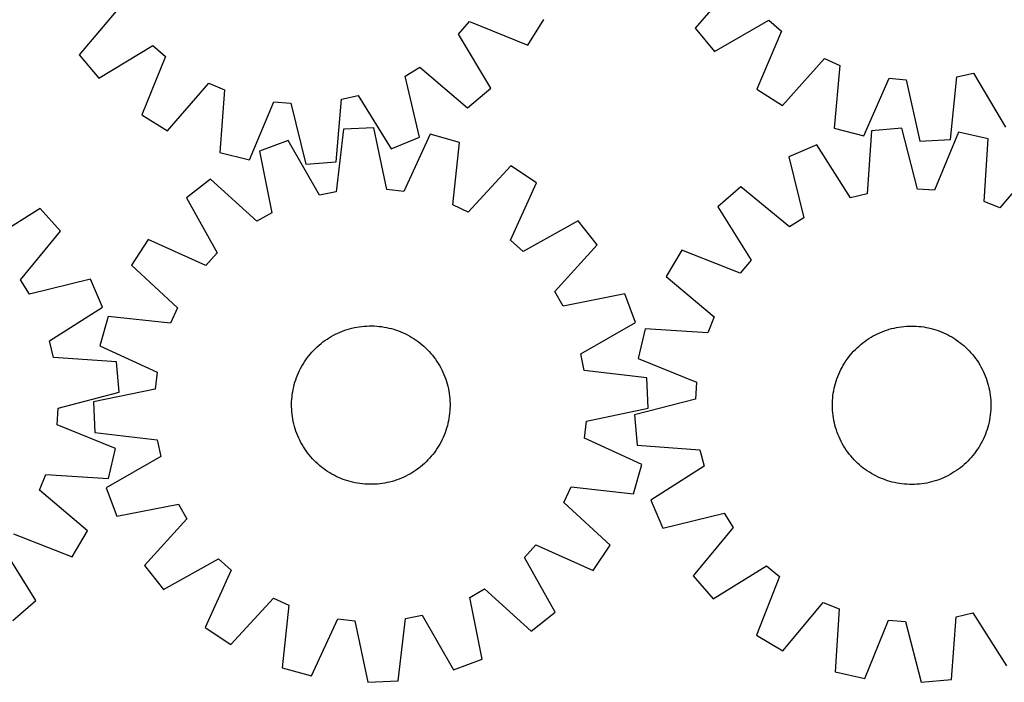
# Model space of a CAD drawing. Header units: millimetres. Extents: x 7 to 1493, y 7 to 2993.
# Tile 9 of 14: x 548 to 1045, y 2116 to 2451. Entities that reach past the tile are written whole.
import ezdxf

# ---------------------------------------------------------------- set-up
doc = ezdxf.new("R2010")
doc.units = ezdxf.units.MM
doc.layers.add('CUT', color=7, linetype='CONTINUOUS', true_color=0x000000)

msp = doc.modelspace()

# ---------------------------------------------------------------- linework, layer by layer
at = {"layer": 'CUT'}
for p, q in [((909.866693, 2470.256687), (888.924511, 2446.373644)), ((598.529468, 2457.076272), (577.975673, 2432.858174)), ((804.449689, 2437.652605), (812.520277, 2450.752076)), ((898.698291, 2434.490725), (926.17332, 2450.431162)), ((926.17332, 2450.431162), (932.588925, 2444.742631)), ((769.481245, 2443.209995), (775.065437, 2449.716621)), ((775.065437, 2449.716621), (804.449689, 2437.652605)), ((888.924511, 2446.373644), (898.698291, 2434.490725)), ((785.863264, 2415.995951), (769.481245, 2443.209995)), ((932.588925, 2444.742631), (920.051992, 2415.557017)), ((587.940062, 2421.134629), (615.154106, 2437.516648)), ((615.154106, 2437.516648), (621.660732, 2431.932457)), ((577.975673, 2432.858174), (587.940062, 2421.134629)), ((621.660732, 2431.932457), (609.596716, 2402.548204)), ((933.019433, 2407.275954), (954.223872, 2430.926461)), ((954.223872, 2430.926461), (962.083328, 2427.498878)), ((742.600081, 2422.122798), (749.921621, 2426.585357)), ((749.921621, 2426.585357), (774.139719, 2406.031563)), ((962.083328, 2427.498878), (959.178847, 2395.867584)), ((749.770705, 2391.178382), (742.600081, 2422.122798)), ((974.070606, 2391.998985), (986.928817, 2421.044486)), ((986.928817, 2421.044486), (995.462785, 2420.213366)), ((1017.833434, 2390.155233), (1021.086766, 2421.752552)), ((1021.086766, 2421.752552), (1029.459882, 2423.599251)), ((1029.459882, 2423.599251), (1045.702516, 2396.301786)), ((622.696187, 2394.477616), (643.515959, 2418.467444)), ((643.515959, 2418.467444), (651.429737, 2415.16722)), ((774.139719, 2406.031563), (785.863264, 2415.995951)), ((920.051992, 2415.557017), (933.019433, 2407.275954)), ((995.462785, 2420.213366), (1002.475066, 2389.232683)), ((651.429737, 2415.16722), (649.03641, 2383.49315)), ((710.518273, 2410.374419), (718.860477, 2412.356084)), ((718.860477, 2412.356084), (735.541786, 2385.32446)), ((663.988696, 2379.865524), (676.376211, 2409.114869)), ((676.376211, 2409.114869), (684.922487, 2408.421662)), ((684.922487, 2408.421662), (692.434123, 2377.558252)), ((707.775591, 2378.728685), (710.518273, 2410.374419)), ((609.596716, 2402.548204), (622.696187, 2394.477616)), ((726.846231, 2395.926149), (711.474824, 2395.255017)), ((733.350667, 2364.834879), (726.846231, 2395.926149)), ((959.178847, 2395.867584), (974.070606, 2391.998985)), ((993.362165, 2395.781571), (978.038204, 2394.400716)), ((1001.296635, 2365.02415), (993.362165, 2395.781571)), ((711.474824, 2395.255017), (707.704931, 2363.715158)), ((735.541786, 2385.32446), (749.770705, 2391.178382)), ((755.201627, 2392.695464), (741.869893, 2363.864237)), ((770.028094, 2388.583723), (755.201627, 2392.695464)), ((978.038204, 2394.400716), (975.730057, 2362.720325)), ((1021.836576, 2393.864876), (1009.851619, 2364.448289)), ((1036.837237, 2390.442782), (1021.836576, 2393.864876)), ((683.508903, 2389.565282), (669.097219, 2384.176971)), ((699.30272, 2362.005708), (683.508903, 2389.565282)), ((766.60645, 2357.004187), (770.028094, 2388.583723)), ((950.365138, 2387.424525), (936.217892, 2381.37589)), ((967.415833, 2360.624366), (950.365138, 2387.424525)), ((1002.475066, 2389.232683), (1017.833434, 2390.155233)), ((1034.8788, 2358.738851), (1036.837237, 2390.442782)), ((649.03641, 2383.49315), (663.988696, 2379.865524)), ((669.097219, 2384.176971), (675.25819, 2353.015822)), ((936.217892, 2381.37589), (943.812493, 2350.532791)), ((692.434123, 2377.558252), (707.775591, 2378.728685)), ((795.997342, 2376.748859), (774.408771, 2353.448465)), ((808.827552, 2368.256731), (795.997342, 2376.748859)), ((1063.32572, 2379.820819), (1042.837123, 2355.547539)), ((644.258272, 2370.123767), (632.217025, 2360.545723)), ((667.795461, 2348.793613), (644.258272, 2370.123767)), ((795.814762, 2339.280153), (808.827552, 2368.256731)), ((912.055004, 2366.18969), (900.469305, 2356.065357)), ((936.552883, 2345.970178), (912.055004, 2366.18969)), ((707.704931, 2363.715158), (699.30272, 2362.005708)), ((741.869893, 2363.864237), (733.350667, 2364.834879)), ((975.730057, 2362.720325), (967.415833, 2360.624366)), ((1009.851619, 2364.448289), (1001.296635, 2365.02415)), ((632.217025, 2360.545723), (647.705781, 2332.813555)), ((774.408771, 2353.448465), (766.60645, 2357.004187)), ((900.469305, 2356.065357), (917.223242, 2329.078687)), ((1042.837123, 2355.547539), (1034.8788, 2358.738851)), ((558.423253, 2355.298591), (531.450233, 2338.522688)), ((568.557016, 2343.721139), (558.423253, 2355.298591)), ((675.25819, 2353.015822), (667.795461, 2348.793613)), ((829.868601, 2348.976168), (802.136432, 2333.487412)), ((839.446644, 2336.93492), (829.868601, 2348.976168)), ((943.812493, 2350.532791), (936.552883, 2345.970178)), ((548.357456, 2319.206806), (568.557016, 2343.721139)), ((612.936462, 2339.504675), (604.444333, 2326.674465)), ((641.913039, 2326.491885), (612.936462, 2339.504675)), ((802.136432, 2333.487412), (795.814762, 2339.280153)), ((818.11649, 2313.397731), (839.446644, 2336.93492)), ((647.705781, 2332.813555), (641.913039, 2326.491885)), ((882.181827, 2334.15568), (874.291763, 2320.946688)), ((911.728867, 2322.496042), (882.181827, 2334.15568)), ((604.444333, 2326.674465), (627.744727, 2305.085894)), ((917.223242, 2329.078687), (911.728867, 2322.496042)), ((552.925977, 2311.950913), (548.357456, 2319.206806)), ((583.762883, 2319.570623), (552.925977, 2311.950913)), ((589.823034, 2305.428307), (583.762883, 2319.570623)), ((874.291763, 2320.946688), (898.565044, 2300.458092)), ((822.3387, 2305.935003), (818.11649, 2313.397731)), ((853.499848, 2312.095974), (822.3387, 2305.935003)), ((858.888159, 2297.684289), (853.499848, 2312.095974)), ((563.036766, 2288.355798), (589.823034, 2305.428307)), ((627.744727, 2305.085894), (624.189006, 2297.283572)), ((592.60947, 2300.705217), (588.497729, 2285.87875)), ((624.189006, 2297.283572), (592.60947, 2300.705217)), ((831.328585, 2281.890472), (858.888159, 2297.684289)), ((898.565044, 2300.458092), (895.373732, 2292.499769)), ((706.38677, 2291.203775), (707.503896, 2291.779133)), ((707.503896, 2291.779133), (708.638543, 2292.319117)), ((708.638543, 2292.319117), (709.789591, 2292.823194)), ((709.789591, 2292.823194), (710.955905, 2293.290868)), ((710.955905, 2293.290868), (712.136334, 2293.721676)), ((712.136334, 2293.721676), (713.329712, 2294.115193)), ((713.329712, 2294.115193), (714.534861, 2294.471031)), ((714.534861, 2294.471031), (715.750594, 2294.788839)), ((715.750594, 2294.788839), (716.975709, 2295.068303)), ((716.975709, 2295.068303), (718.208997, 2295.309147)), ((718.208997, 2295.309147), (719.449242, 2295.511134)), ((719.449242, 2295.511134), (720.69522, 2295.674065)), ((720.69522, 2295.674065), (721.945701, 2295.797777)), ((721.945701, 2295.797777), (723.19945, 2295.88215)), ((723.19945, 2295.88215), (724.455232, 2295.927101)), ((724.455232, 2295.927101), (725.711805, 2295.932584)), ((725.711805, 2295.932584), (726.967931, 2295.898594)), ((726.967931, 2295.898594), (728.222369, 2295.825166)), ((728.222369, 2295.825166), (729.473881, 2295.71237)), ((729.473881, 2295.71237), (730.721234, 2295.56032)), ((730.721234, 2295.56032), (731.963194, 2295.369164)), ((731.963194, 2295.369164), (733.198538, 2295.139091)), ((733.198538, 2295.139091), (734.426045, 2294.870329)), ((734.426045, 2294.870329), (735.644504, 2294.563143)), ((735.644504, 2294.563143), (736.852714, 2294.217836)), ((736.852714, 2294.217836), (738.04948, 2293.834748)), ((738.04948, 2293.834748), (739.233623, 2293.414258)), ((739.233623, 2293.414258), (740.403974, 2292.95678)), ((740.403974, 2292.95678), (741.559378, 2292.462767)), ((741.559378, 2292.462767), (742.698694, 2291.932705)), ((742.698694, 2291.932705), (743.820798, 2291.367118)), ((743.820798, 2291.367118), (744.924584, 2290.766564)), ((863.6698, 2294.458206), (860.247707, 2279.457545)), ((895.373732, 2292.499769), (863.6698, 2294.458206)), ((978.853994, 2290.851881), (979.962472, 2291.443729)), ((979.962472, 2291.443729), (981.088992, 2292.000468)), ((981.088992, 2292.000468), (982.232445, 2292.521547)), ((982.232445, 2292.521547), (983.391701, 2293.006452)), ((983.391701, 2293.006452), (984.565616, 2293.454704)), ((984.565616, 2293.454704), (985.753032, 2293.865862)), ((985.753032, 2293.865862), (986.952776, 2294.239519)), ((986.952776, 2294.239519), (988.163666, 2294.575307)), ((988.163666, 2294.575307), (989.384505, 2294.872895)), ((989.384505, 2294.872895), (990.614089, 2295.131988)), ((990.614089, 2295.131988), (991.851205, 2295.352331)), ((991.851205, 2295.352331), (993.094632, 2295.533706)), ((993.094632, 2295.533706), (994.343142, 2295.675935)), ((994.343142, 2295.675935), (995.595504, 2295.778878)), ((995.595504, 2295.778878), (996.850481, 2295.842432)), ((996.850481, 2295.842432), (998.106835, 2295.866534)), ((998.106835, 2295.866534), (999.363326, 2295.851162)), ((999.363326, 2295.851162), (1000.618715, 2295.79633)), ((1000.618715, 2295.79633), (1001.871761, 2295.702092)), ((1001.871761, 2295.702092), (1003.12123, 2295.568542)), ((1003.12123, 2295.568542), (1004.365887, 2295.395811)), ((1004.365887, 2295.395811), (1005.604504, 2295.184069)), ((1005.604504, 2295.184069), (1006.835859, 2294.933526)), ((1006.835859, 2294.933526), (1008.058736, 2294.644429)), ((1008.058736, 2294.644429), (1009.27193, 2294.317063)), ((1009.27193, 2294.317063), (1010.474242, 2293.951751)), ((1010.474242, 2293.951751), (1011.664486, 2293.548854)), ((1011.664486, 2293.548854), (1012.841487, 2293.10877)), ((1012.841487, 2293.10877), (1014.004084, 2292.631932)), ((1014.004084, 2292.631932), (1015.15113, 2292.118811)), ((1015.15113, 2292.118811), (1016.281492, 2291.569914)), ((1016.281492, 2291.569914), (1017.394055, 2290.985782)), ((565.139493, 2280.043283), (563.036766, 2288.355798)), ((699.14764, 2286.237753), (700.112352, 2287.042948)), ((700.112352, 2287.042948), (701.101879, 2287.817443)), ((701.101879, 2287.817443), (702.115245, 2288.560475)), ((702.115245, 2288.560475), (703.151451, 2289.271309)), ((703.151451, 2289.271309), (704.209473, 2289.949244)), ((704.209473, 2289.949244), (705.288267, 2290.593611)), ((705.288267, 2290.593611), (706.38677, 2291.203775)), ((744.924584, 2290.766564), (746.00896, 2290.131635)), ((746.00896, 2290.131635), (747.072858, 2289.462959)), ((747.072858, 2289.462959), (748.115228, 2288.761195)), ((748.115228, 2288.761195), (749.13504, 2288.027036)), ((749.13504, 2288.027036), (750.131288, 2287.261205)), ((750.131288, 2287.261205), (751.10299, 2286.46446)), ((751.10299, 2286.46446), (752.049185, 2285.637586)), ((971.689248, 2285.779133), (972.641921, 2286.598535)), ((972.641921, 2286.598535), (973.619863, 2287.387608)), ((973.619863, 2287.387608), (974.622108, 2288.145574)), ((974.622108, 2288.145574), (975.647666, 2288.871685)), ((975.647666, 2288.871685), (976.695527, 2289.565224)), ((976.695527, 2289.565224), (977.764654, 2290.225506)), ((977.764654, 2290.225506), (978.853994, 2290.851881)), ((1017.394055, 2290.985782), (1018.487722, 2290.366991)), ((1018.487722, 2290.366991), (1019.561411, 2289.714154)), ((1019.561411, 2289.714154), (1020.614065, 2289.027913)), ((1020.614065, 2289.027913), (1021.644644, 2288.308946)), ((1021.644644, 2288.308946), (1022.652132, 2287.557962)), ((1022.652132, 2287.557962), (1023.635533, 2286.775703)), ((1023.635533, 2286.775703), (1024.593877, 2285.962941)), ((588.497729, 2285.87875), (617.328955, 2272.547016)), ((693.931987, 2280.808411), (694.728732, 2281.780113)), ((694.728732, 2281.780113), (695.555606, 2282.726308)), ((695.555606, 2282.726308), (696.411793, 2283.646064)), ((696.411793, 2283.646064), (697.296448, 2284.538473)), ((697.296448, 2284.538473), (698.208697, 2285.402654)), ((698.208697, 2285.402654), (699.14764, 2286.237753)), ((752.049185, 2285.637586), (752.968941, 2284.781399)), ((752.968941, 2284.781399), (753.86135, 2283.896745)), ((753.86135, 2283.896745), (754.725531, 2282.984496)), ((754.725531, 2282.984496), (755.56063, 2282.045552)), ((755.56063, 2282.045552), (756.365825, 2281.080841)), ((833.038036, 2273.488261), (831.328585, 2281.890472)), ((967.336879, 2281.256501), (968.149641, 2282.214846)), ((968.149641, 2282.214846), (968.992105, 2283.147188)), ((968.992105, 2283.147188), (969.863438, 2284.052608)), ((969.863438, 2284.052608), (970.762782, 2284.930212)), ((970.762782, 2284.930212), (971.689248, 2285.779133)), ((1024.593877, 2285.962941), (1025.52622, 2285.120478)), ((1025.52622, 2285.120478), (1026.431639, 2284.249144)), ((1026.431639, 2284.249144), (1027.309243, 2283.349801)), ((1027.309243, 2283.349801), (1028.158165, 2282.423335)), ((1028.158165, 2282.423335), (1028.977567, 2281.470661)), ((1028.977567, 2281.470661), (1029.76664, 2280.492719)), ((596.821754, 2277.76093), (565.139493, 2280.043283)), ((598.215084, 2262.438098), (596.821754, 2277.76093)), ((690.426629, 2275.601707), (691.061557, 2276.686083)), ((691.061557, 2276.686083), (691.730233, 2277.749981)), ((691.730233, 2277.749981), (692.431997, 2278.792351)), ((692.431997, 2278.792351), (693.166157, 2279.812163)), ((693.166157, 2279.812163), (693.931987, 2280.808411)), ((756.365825, 2281.080841), (757.14032, 2280.091313)), ((757.14032, 2280.091313), (757.883352, 2279.077947)), ((757.883352, 2279.077947), (758.594186, 2278.041742)), ((758.594186, 2278.041742), (759.272121, 2276.983719)), ((759.272121, 2276.983719), (759.916488, 2275.904925)), ((860.247707, 2279.457545), (889.664293, 2267.472587)), ((963.745591, 2276.10869), (964.398429, 2277.18238)), ((964.398429, 2277.18238), (965.08467, 2278.235034)), ((965.08467, 2278.235034), (965.803637, 2279.265613)), ((965.803637, 2279.265613), (966.55462, 2280.2731)), ((966.55462, 2280.2731), (967.336879, 2281.256501)), ((1029.76664, 2280.492719), (1030.524606, 2279.490475)), ((1030.524606, 2279.490475), (1031.250716, 2278.464916)), ((1031.250716, 2278.464916), (1031.944255, 2277.417056)), ((1031.944255, 2277.417056), (1032.604538, 2276.347929)), ((1032.604538, 2276.347929), (1033.230912, 2275.258588)), ((617.328955, 2272.547016), (616.358313, 2264.027789)), ((688.236412, 2271.081097), (688.730426, 2272.236501)), ((688.730426, 2272.236501), (689.260488, 2273.375817)), ((689.260488, 2273.375817), (689.826075, 2274.497921)), ((689.826075, 2274.497921), (690.426629, 2275.601707)), ((759.916488, 2275.904925), (760.526652, 2274.806423)), ((760.526652, 2274.806423), (761.10201, 2273.689297)), ((761.10201, 2273.689297), (761.641994, 2272.55465)), ((761.641994, 2272.55465), (762.146071, 2271.403601)), ((762.146071, 2271.403601), (762.613745, 2270.237287)), ((864.577894, 2269.718368), (833.038036, 2273.488261)), ((961.003813, 2270.462456), (961.480651, 2271.625053)), ((961.480651, 2271.625053), (961.993772, 2272.772099)), ((961.993772, 2272.772099), (962.542669, 2273.902461)), ((962.542669, 2273.902461), (963.126801, 2275.015024)), ((963.126801, 2275.015024), (963.745591, 2276.10869)), ((1033.230912, 2275.258588), (1033.822761, 2274.150111)), ((1033.822761, 2274.150111), (1034.379499, 2273.02359)), ((1034.379499, 2273.02359), (1034.900578, 2271.880138)), ((1034.900578, 2271.880138), (1035.385483, 2270.720882)), ((686.630049, 2266.321627), (686.975357, 2267.529837)), ((686.975357, 2267.529837), (687.358445, 2268.726603)), ((687.358445, 2268.726603), (687.778935, 2269.910746)), ((687.778935, 2269.910746), (688.236412, 2271.081097)), ((762.613745, 2270.237287), (763.044553, 2269.056859)), ((763.044553, 2269.056859), (763.43807, 2267.863481)), ((763.43807, 2267.863481), (763.793908, 2266.658331)), ((763.793908, 2266.658331), (764.111716, 2265.442599)), ((865.249026, 2254.346962), (864.577894, 2269.718368)), ((889.664293, 2267.472587), (889.088432, 2258.917603)), ((959.468153, 2265.679705), (959.795519, 2266.892898)), ((959.795519, 2266.892898), (960.160831, 2268.09521)), ((960.160831, 2268.09521), (960.563728, 2269.285454)), ((960.563728, 2269.285454), (961.003813, 2270.462456)), ((1035.385483, 2270.720882), (1035.833736, 2269.546967)), ((1035.833736, 2269.546967), (1036.244893, 2268.359551)), ((1036.244893, 2268.359551), (1036.618551, 2267.159807)), ((1036.618551, 2267.159807), (1036.954339, 2265.948917)), ((567.464133, 2254.478589), (598.215084, 2262.438098)), ((616.358313, 2264.027789), (585.267043, 2257.523353)), ((685.632873, 2261.398357), (685.824029, 2262.640317)), ((685.824029, 2262.640317), (686.054101, 2263.875661)), ((686.054101, 2263.875661), (686.322863, 2265.103168)), ((686.322863, 2265.103168), (686.630049, 2266.321627)), ((764.111716, 2265.442599), (764.39118, 2264.217484)), ((764.39118, 2264.217484), (764.632025, 2262.984195)), ((764.632025, 2262.984195), (764.834011, 2261.74395)), ((764.834011, 2261.74395), (764.996942, 2260.497972)), ((958.544041, 2260.742198), (958.716772, 2261.986855)), ((958.716772, 2261.986855), (958.928513, 2263.225472)), ((958.928513, 2263.225472), (959.179056, 2264.456827)), ((959.179056, 2264.456827), (959.468153, 2265.679705)), ((1036.954339, 2265.948917), (1037.251926, 2264.728078)), ((1037.251926, 2264.728078), (1037.511019, 2263.498494)), ((1037.511019, 2263.498494), (1037.731362, 2262.261378)), ((1037.731362, 2262.261378), (1037.912738, 2261.017951)), ((585.267043, 2257.523353), (585.938176, 2242.151947)), ((685.260609, 2256.388928), (685.294598, 2257.645054)), ((685.294598, 2257.645054), (685.368027, 2258.899492)), ((685.368027, 2258.899492), (685.480822, 2260.151004)), ((685.480822, 2260.151004), (685.632873, 2261.398357)), ((764.996942, 2260.497972), (765.120654, 2259.247492)), ((765.120654, 2259.247492), (765.205028, 2257.993742)), ((765.205028, 2257.993742), (765.249978, 2256.737961)), ((765.249978, 2256.737961), (765.255461, 2255.481387)), ((889.088432, 2258.917603), (858.331011, 2250.983133)), ((958.246048, 2255.727803), (958.261421, 2256.984295)), ((958.261421, 2256.984295), (958.316253, 2258.239683)), ((958.316253, 2258.239683), (958.41049, 2259.49273)), ((958.41049, 2259.49273), (958.544041, 2260.742198)), ((1037.912738, 2261.017951), (1038.054967, 2259.769441)), ((1038.054967, 2259.769441), (1038.157909, 2258.517079)), ((1038.157909, 2258.517079), (1038.221463, 2257.262102)), ((1038.221463, 2257.262102), (1038.245566, 2256.005748)), ((566.895238, 2245.923139), (567.464133, 2254.478589)), ((685.266092, 2255.132355), (685.260609, 2256.388928)), ((685.311042, 2253.876573), (685.266092, 2255.132355)), ((685.395415, 2252.622824), (685.311042, 2253.876573)), ((685.519128, 2251.372343), (685.395415, 2252.622824)), ((765.035247, 2251.719311), (764.883197, 2250.471959)), ((765.148043, 2252.970824), (765.035247, 2251.719311)), ((765.221471, 2254.225262), (765.148043, 2252.970824)), ((765.255461, 2255.481387), (765.221471, 2254.225262)), ((834.157756, 2247.842526), (865.249026, 2254.346962)), ((958.270151, 2254.471449), (958.246048, 2255.727803)), ((958.333705, 2253.216472), (958.270151, 2254.471449)), ((958.436647, 2251.96411), (958.333705, 2253.216472)), ((958.578876, 2250.7156), (958.436647, 2251.96411)), ((1038.081124, 2252.240821), (1037.947573, 2250.991353)), ((1038.175361, 2253.493868), (1038.081124, 2252.240821)), ((1038.230193, 2254.749256), (1038.175361, 2253.493868)), ((1038.245566, 2256.005748), (1038.230193, 2254.749256)), ((685.682058, 2250.126365), (685.519128, 2251.372343)), ((685.884045, 2248.88612), (685.682058, 2250.126365)), ((686.124889, 2247.652831), (685.884045, 2248.88612)), ((686.404353, 2246.427717), (686.124889, 2247.652831)), ((764.193206, 2246.767148), (763.88602, 2245.548688)), ((764.461968, 2247.994655), (764.193206, 2246.767148)), ((764.692041, 2249.229998), (764.461968, 2247.994655)), ((764.883197, 2250.471959), (764.692041, 2249.229998)), ((833.187114, 2239.323299), (834.157756, 2247.842526)), ((858.331011, 2250.983133), (859.711866, 2235.659172)), ((958.760252, 2249.472174), (958.578876, 2250.7156)), ((958.980595, 2248.235058), (958.760252, 2249.472174)), ((959.239688, 2247.005473), (958.980595, 2248.235058)), ((959.537275, 2245.784634), (959.239688, 2247.005473)), ((1037.312558, 2247.276724), (1037.023461, 2246.053846)), ((1037.563101, 2248.508079), (1037.312558, 2247.276724)), ((1037.774842, 2249.746696), (1037.563101, 2248.508079)), ((1037.947573, 2250.991353), (1037.774842, 2249.746696)), ((596.321572, 2233.962136), (566.895238, 2245.923139)), ((585.938176, 2242.151947), (617.478034, 2238.382054)), ((686.722161, 2245.211984), (686.404353, 2246.427717)), ((687.077999, 2244.006834), (686.722161, 2245.211984)), ((687.471517, 2242.813456), (687.077999, 2244.006834)), ((687.902325, 2241.633028), (687.471517, 2242.813456)), ((688.369998, 2240.466714), (687.902325, 2241.633028)), ((762.737135, 2241.959569), (762.279657, 2240.789218)), ((763.157625, 2243.143712), (762.737135, 2241.959569)), ((763.540713, 2244.340479), (763.157625, 2243.143712)), ((763.88602, 2245.548688), (763.540713, 2244.340479)), ((959.873063, 2244.573745), (959.537275, 2245.784634)), ((960.246721, 2243.374), (959.873063, 2244.573745)), ((960.657879, 2242.186584), (960.246721, 2243.374)), ((961.106131, 2241.012669), (960.657879, 2242.186584)), ((1035.927886, 2242.448097), (1035.487801, 2241.271095)), ((1036.330783, 2243.638341), (1035.927886, 2242.448097)), ((1036.696095, 2244.840653), (1036.330783, 2243.638341)), ((1037.023461, 2246.053846), (1036.696095, 2244.840653)), ((617.478034, 2238.382054), (619.187484, 2229.979843)), ((688.874076, 2239.315666), (688.369998, 2240.466714)), ((689.41406, 2238.181018), (688.874076, 2239.315666)), ((689.989418, 2237.063893), (689.41406, 2238.181018)), ((690.599581, 2235.96539), (689.989418, 2237.063893)), ((760.689995, 2237.372394), (760.089441, 2236.268609)), ((761.255582, 2238.494498), (760.689995, 2237.372394)), ((761.785644, 2239.633815), (761.255582, 2238.494498)), ((762.279657, 2240.789218), (761.785644, 2239.633815)), ((862.018341, 2225.991566), (833.187114, 2239.323299)), ((961.591036, 2239.853414), (961.106131, 2241.012669)), ((962.112115, 2238.709961), (961.591036, 2239.853414)), ((962.668853, 2237.58344), (962.112115, 2238.709961)), ((963.260702, 2236.474963), (962.668853, 2237.58344)), ((1033.364813, 2236.718527), (1032.746023, 2235.624861)), ((1033.948945, 2237.83109), (1033.364813, 2236.718527)), ((1034.497842, 2238.961452), (1033.948945, 2237.83109)), ((1035.010963, 2240.108498), (1034.497842, 2238.961452)), ((1035.487801, 2241.271095), (1035.010963, 2240.108498)), ((592.911693, 2218.958694), (596.321572, 2233.962136)), ((691.243949, 2234.886596), (690.599581, 2235.96539)), ((691.921884, 2233.828574), (691.243949, 2234.886596)), ((692.632718, 2232.792368), (691.921884, 2233.828574)), ((693.375749, 2231.779002), (692.632718, 2232.792368)), ((694.150244, 2230.789475), (693.375749, 2231.779002)), ((757.349913, 2232.058153), (756.584082, 2231.061904)), ((758.084072, 2233.077965), (757.349913, 2232.058153)), ((758.785836, 2234.120334), (758.084072, 2233.077965)), ((759.454513, 2235.184232), (758.785836, 2234.120334)), ((760.089441, 2236.268609), (759.454513, 2235.184232)), ((859.711866, 2235.659172), (891.392258, 2233.351025)), ((891.392258, 2233.351025), (893.488217, 2225.036801)), ((963.887076, 2235.385623), (963.260702, 2236.474963)), ((964.547359, 2234.316495), (963.887076, 2235.385623)), ((965.240898, 2233.268635), (964.547359, 2234.316495)), ((965.967008, 2232.243077), (965.240898, 2233.268635)), ((966.724974, 2231.240832), (965.967008, 2232.243077)), ((1030.687977, 2232.467938), (1029.936994, 2231.460451)), ((1031.406944, 2233.498517), (1030.687977, 2232.467938)), ((1032.093185, 2234.551171), (1031.406944, 2233.498517)), ((1032.746023, 2235.624861), (1032.093185, 2234.551171)), ((619.187484, 2229.979843), (591.627911, 2214.186026)), ((694.955439, 2229.824763), (694.150244, 2230.789475)), ((695.790539, 2228.88582), (694.955439, 2229.824763)), ((696.65472, 2227.97357), (695.790539, 2228.88582)), ((697.547128, 2227.088916), (696.65472, 2227.97357)), ((698.466884, 2226.232729), (697.547128, 2227.088916)), ((753.219622, 2227.331842), (752.307373, 2226.467662)), ((754.104276, 2228.224251), (753.219622, 2227.331842)), ((754.960463, 2229.144007), (754.104276, 2228.224251)), ((755.787337, 2230.090203), (754.960463, 2229.144007)), ((756.584082, 2231.061904), (755.787337, 2230.090203)), ((967.514047, 2230.26289), (966.724974, 2231.240832)), ((968.333449, 2229.310216), (967.514047, 2230.26289)), ((969.182371, 2228.38375), (968.333449, 2229.310216)), ((970.059975, 2227.484407), (969.182371, 2228.38375)), ((970.965394, 2226.613074), (970.059975, 2227.484407)), ((1025.728832, 2226.803339), (1024.802367, 2225.954418)), ((1026.628176, 2227.680943), (1025.728832, 2226.803339)), ((1027.499509, 2228.586363), (1026.628176, 2227.680943)), ((1028.341973, 2229.518705), (1027.499509, 2228.586363)), ((1029.154735, 2230.47705), (1028.341973, 2229.518705)), ((1029.936994, 2231.460451), (1029.154735, 2230.47705)), ((699.41308, 2225.405855), (698.466884, 2226.232729)), ((700.384781, 2224.60911), (699.41308, 2225.405855)), ((701.38103, 2223.84328), (700.384781, 2224.60911)), ((702.400842, 2223.10912), (701.38103, 2223.84328)), ((703.443211, 2222.407356), (702.400842, 2223.10912)), ((704.507109, 2221.73868), (703.443211, 2222.407356)), ((705.591486, 2221.103752), (704.507109, 2221.73868)), ((746.306597, 2221.921072), (745.227802, 2221.276704)), ((747.364619, 2222.599007), (746.306597, 2221.921072)), ((748.400824, 2223.309841), (747.364619, 2222.599007)), ((749.414191, 2224.052872), (748.400824, 2223.309841)), ((750.403718, 2224.827367), (749.414191, 2224.052872)), ((751.368429, 2225.632562), (750.403718, 2224.827367)), ((752.307373, 2226.467662), (751.368429, 2225.632562)), ((857.9066, 2211.165098), (862.018341, 2225.991566)), ((893.488217, 2225.036801), (866.688057, 2207.986106)), ((971.897737, 2225.77061), (970.965394, 2226.613074)), ((972.856081, 2224.957848), (971.897737, 2225.77061)), ((973.839482, 2224.175589), (972.856081, 2224.957848)), ((974.84697, 2223.424605), (973.839482, 2224.175589)), ((975.877549, 2222.705638), (974.84697, 2223.424605)), ((976.930203, 2222.019397), (975.877549, 2222.705638)), ((978.003892, 2221.36656), (976.930203, 2222.019397)), ((1019.796088, 2222.168327), (1018.72696, 2221.508045)), ((1020.843948, 2222.861866), (1019.796088, 2222.168327)), ((1021.869506, 2223.587977), (1020.843948, 2222.861866)), ((1022.871751, 2224.345943), (1021.869506, 2223.587977)), ((1023.849693, 2225.135016), (1022.871751, 2224.345943)), ((1024.802367, 2225.954418), (1023.849693, 2225.135016)), ((558.021346, 2212.930399), (561.206177, 2220.891318)), ((561.206177, 2220.891318), (592.911693, 2218.958694)), ((706.695271, 2220.503197), (705.591486, 2221.103752)), ((707.817375, 2219.937611), (706.695271, 2220.503197)), ((708.956692, 2219.407549), (707.817375, 2219.937611)), ((710.112095, 2218.913535), (708.956692, 2219.407549)), ((711.282446, 2218.456058), (710.112095, 2218.913535)), ((712.466589, 2218.035568), (711.282446, 2218.456058)), ((713.663356, 2217.65248), (712.466589, 2218.035568)), ((714.871565, 2217.307172), (713.663356, 2217.65248)), ((716.090025, 2216.999986), (714.871565, 2217.307172)), ((717.317532, 2216.731224), (716.090025, 2216.999986)), ((718.552875, 2216.501152), (717.317532, 2216.731224)), ((733.540361, 2216.802012), (732.307072, 2216.561168)), ((734.765476, 2217.081476), (733.540361, 2216.802012)), ((735.981208, 2217.399284), (734.765476, 2217.081476)), ((737.186358, 2217.755122), (735.981208, 2217.399284)), ((738.379736, 2218.14864), (737.186358, 2217.755122)), ((739.560164, 2218.579447), (738.379736, 2218.14864)), ((740.726478, 2219.047121), (739.560164, 2218.579447)), ((741.877527, 2219.551199), (740.726478, 2219.047121)), ((743.012174, 2220.091183), (741.877527, 2219.551199)), ((744.1293, 2220.666541), (743.012174, 2220.091183)), ((745.227802, 2221.276704), (744.1293, 2220.666541)), ((979.097559, 2220.74777), (978.003892, 2221.36656)), ((980.210122, 2220.163638), (979.097559, 2220.74777)), ((981.340484, 2219.614741), (980.210122, 2220.163638)), ((982.48753, 2219.10162), (981.340484, 2219.614741)), ((983.650127, 2218.624782), (982.48753, 2219.10162)), ((984.827128, 2218.184697), (983.650127, 2218.624782)), ((986.017372, 2217.7818), (984.827128, 2218.184697)), ((987.219684, 2217.416488), (986.017372, 2217.7818)), ((988.432878, 2217.089122), (987.219684, 2217.416488)), ((989.655755, 2216.800025), (988.432878, 2217.089122)), ((990.88711, 2216.549482), (989.655755, 2216.800025)), ((1007.107109, 2216.860657), (1005.877525, 2216.601564)), ((1008.327949, 2217.158244), (1007.107109, 2216.860657)), ((1009.538838, 2217.494032), (1008.327949, 2217.158244)), ((1010.738583, 2217.867689), (1009.538838, 2217.494032)), ((1011.925998, 2218.278847), (1010.738583, 2217.867689)), ((1013.099913, 2218.7271), (1011.925998, 2218.278847)), ((1014.259169, 2219.212005), (1013.099913, 2218.7271)), ((1015.402622, 2219.733083), (1014.259169, 2219.212005)), ((1016.529142, 2220.289822), (1015.402622, 2219.733083)), ((1017.63762, 2220.88167), (1016.529142, 2220.289822)), ((1018.72696, 2221.508045), (1017.63762, 2220.88167)), ((582.311299, 2192.461572), (558.021346, 2212.930399)), ((591.627911, 2214.186026), (597.016221, 2199.774342)), ((719.794836, 2216.309996), (718.552875, 2216.501152)), ((721.042188, 2216.157945), (719.794836, 2216.309996)), ((722.293701, 2216.04515), (721.042188, 2216.157945)), ((723.548139, 2215.971721), (722.293701, 2216.04515)), ((724.804265, 2215.937732), (723.548139, 2215.971721)), ((726.060838, 2215.943215), (724.804265, 2215.937732)), ((727.316619, 2215.988165), (726.060838, 2215.943215)), ((728.570369, 2216.072538), (727.316619, 2215.988165)), ((729.820849, 2216.196251), (728.570369, 2216.072538)), ((731.066827, 2216.359181), (729.820849, 2216.196251)), ((732.307072, 2216.561168), (731.066827, 2216.359181)), ((822.771342, 2206.784422), (826.327064, 2214.586743)), ((826.327064, 2214.586743), (857.9066, 2211.165098)), ((992.125727, 2216.33774), (990.88711, 2216.549482)), ((993.370384, 2216.165009), (992.125727, 2216.33774)), ((994.619853, 2216.031459), (993.370384, 2216.165009)), ((995.872899, 2215.937221), (994.619853, 2216.031459)), ((997.128288, 2215.882389), (995.872899, 2215.937221)), ((998.384779, 2215.867017), (997.128288, 2215.882389)), ((999.641133, 2215.89112), (998.384779, 2215.867017)), ((1000.896111, 2215.954674), (999.641133, 2215.89112)), ((1002.148472, 2216.057616), (1000.896111, 2215.954674)), ((1003.396982, 2216.199845), (1002.148472, 2216.057616)), ((1004.640409, 2216.38122), (1003.396982, 2216.199845)), ((1005.877525, 2216.601564), (1004.640409, 2216.38122)), ((846.071736, 2185.195851), (822.771342, 2206.784422)), ((866.688057, 2207.986106), (872.736693, 2193.838861)), ((597.016221, 2199.774342), (628.17737, 2205.935312)), ((628.17737, 2205.935312), (632.39958, 2198.472584)), ((632.39958, 2198.472584), (611.069426, 2174.935395)), ((872.736693, 2193.838861), (903.579792, 2201.433462)), ((903.579792, 2201.433462), (908.142404, 2194.173852)), ((574.431993, 2179.246161), (582.311299, 2192.461572)), ((908.142404, 2194.173852), (887.922892, 2169.675973)), ((544.875469, 2190.881739), (574.431993, 2179.246161)), ((556.162359, 2157.321602), (539.386456, 2184.294622)), ((802.810289, 2179.056761), (808.60303, 2185.378431)), ((808.60303, 2185.378431), (837.579608, 2172.36564)), ((837.579608, 2172.36564), (846.071736, 2185.195851)), ((620.647469, 2162.894148), (648.379638, 2178.382904)), ((648.379638, 2178.382904), (654.701308, 2172.590162)), ((818.299045, 2151.324592), (802.810289, 2179.056761)), ((611.069426, 2174.935395), (620.647469, 2162.894148)), ((654.701308, 2172.590162), (641.688517, 2143.613585)), ((898.047226, 2158.090274), (925.033896, 2174.844211)), ((925.033896, 2174.844211), (931.616541, 2169.349836)), ((887.922892, 2169.675973), (898.047226, 2158.090274)), ((931.616541, 2169.349836), (919.956903, 2139.802795)), ((775.25788, 2158.854493), (782.720608, 2163.076703)), ((782.720608, 2163.076703), (806.257797, 2141.746549)), ((544.584906, 2147.187839), (556.162359, 2157.321602)), ((654.518728, 2135.121456), (676.107299, 2158.42185)), ((676.107299, 2158.42185), (683.90962, 2154.866129)), ((781.418851, 2127.693344), (775.25788, 2158.854493)), ((683.90962, 2154.866129), (680.487975, 2123.286593)), ((933.165894, 2131.912732), (953.654491, 2156.186012)), ((953.654491, 2156.186012), (961.612814, 2152.994701)), ((961.612814, 2152.994701), (959.654377, 2121.290769)), ((695.314443, 2119.174852), (708.646176, 2148.006078)), ((708.646176, 2148.006078), (717.165403, 2147.035436)), ((739.041245, 2116.615299), (742.811138, 2148.155157)), ((742.811138, 2148.155157), (751.213349, 2149.864607)), ((751.213349, 2149.864607), (767.007166, 2122.305034)), ((806.257797, 2141.746549), (818.299045, 2151.324592)), ((974.655038, 2117.868676), (986.639995, 2147.285262)), ((986.639995, 2147.285262), (995.19498, 2146.709401)), ((1018.45341, 2117.332835), (1020.761557, 2149.013226)), ((1020.761557, 2149.013226), (1029.075782, 2151.109186)), ((1029.075782, 2151.109186), (1046.126476, 2124.309026)), ((641.688517, 2143.613585), (654.518728, 2135.121456)), ((717.165403, 2147.035436), (723.669839, 2115.944166)), ((995.19498, 2146.709401), (1003.129449, 2115.95198)), ((919.956903, 2139.802795), (933.165894, 2131.912732)), ((767.007166, 2122.305034), (781.418851, 2127.693344)), ((680.487975, 2123.286593), (695.314443, 2119.174852)), ((959.654377, 2121.290769), (974.655038, 2117.868676)), ((1003.129449, 2115.95198), (1018.45341, 2117.332835)), ((723.669839, 2115.944166), (739.041245, 2116.615299))]:
    msp.add_line(p, q, dxfattribs=at)

doc.saveas('drawing.dxf')
